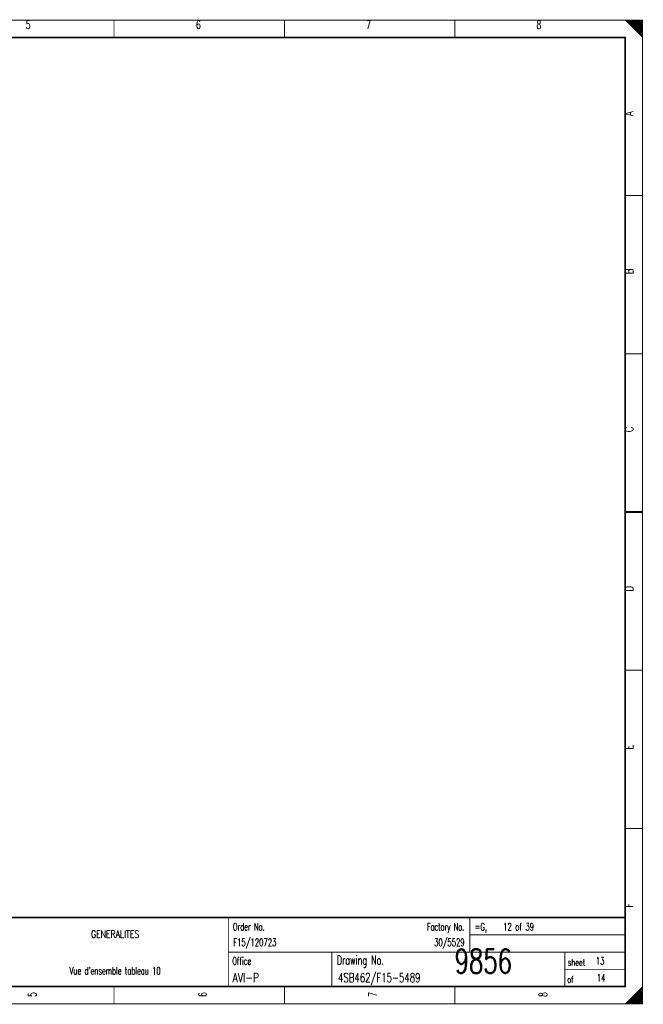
# Model space of a CAD drawing. Header units: centimetres. Extents: x 0 to 491, y -1040 to 69.
# Tile 166 of 181: x 172 to 191, y -40 to -11. Entities that reach past the tile are written whole.
import ezdxf
from ezdxf.enums import TextEntityAlignment as Align

# ---------------------------------------------------------------- set-up
doc = ezdxf.new("R2010")
doc.units = ezdxf.units.CM
doc.header["$MEASUREMENT"] = 0
doc.layers.get('0').update_dxf_attribs({"color": 9, "linetype": 'CONTINUOUS'})
doc.styles.get("Standard").update_dxf_attribs({"font": 'romans.shx', "bigfont": 'TXT.shx'})

msp = doc.modelspace()

# ---------------------------------------------------------------- linework, layer by layer
at = {"color": 0, "const_width": 0.025, "flags": 128}
for points in [[(150, -25.75), (150, -11.5), (190.5, -11.5), (190.5, -40), (150, -40), (150, -25.75)], [(190, -11.5), (190.5, -12), (190.475, -11.975), (190.475, -11.5), (190.45, -11.5), (190.45, -11.95), (190.425, -11.925), (190.425, -11.5), (190.4, -11.5), (190.4, -11.9), (190.375, -11.875), (190.375, -11.5), (190.35, -11.5), (190.35, -11.85), (190.325, -11.825)], [(190.15, -11.65), (190.15, -11.5), (190.125, -11.5), (190.125, -11.625), (190.1, -11.6), (190.1, -11.5), (190.075, -11.5), (190.075, -11.575), (190.05, -11.55), (190.05, -11.5), (190.025, -11.5), (190.025, -11.525)], [(190.325, -11.825), (190.325, -11.5), (190.3, -11.5), (190.3, -11.8), (190.275, -11.775), (190.275, -11.5), (190.25, -11.5), (190.25, -11.75), (190.225, -11.725), (190.225, -11.5), (190.2, -11.5), (190.2, -11.7), (190.175, -11.675), (190.175, -11.5), (190.15, -11.5)], [(190.475, -39.525), (190.475, -40), (190.45, -40), (190.45, -39.55), (190.425, -39.575), (190.425, -40), (190.4, -40), (190.4, -39.6), (190.375, -39.625), (190.375, -40), (190.35, -40), (190.35, -39.65), (190.325, -39.675), (190.325, -40), (190.3, -40)], [(190.125, -39.875), (190.125, -40), (190.1, -40), (190.1, -39.9), (190.075, -39.925), (190.075, -40), (190.05, -40), (190.05, -39.95), (190.025, -39.975), (190.025, -40)], [(190.3, -40), (190.3, -39.7), (190.275, -39.725), (190.275, -40), (190.25, -40), (190.25, -39.75), (190.225, -39.775), (190.225, -40), (190.2, -40), (190.2, -39.8), (190.175, -39.825), (190.175, -40), (190.15, -40), (190.15, -39.85), (190.125, -39.875)]]:
    msp.add_lwpolyline(points, dxfattribs=at)
at = {"color": 0, "flags": 128}
for points, const_width in [([(150, -11.5), (190.5, -11.5), (190.5, -40), (150, -40)], 0.025), ([(150.5, -12), (190, -12), (190, -39.5), (150.5, -39.5)], 0.05), ([(150.5, -12), (190, -12), (190, -39.5), (150.5, -39.5)], 0.025)]:
    msp.add_lwpolyline(points, close=True, dxfattribs=dict(at, const_width=const_width))
at = {"color": 0}
for points, const_width in [([(175.188, -11.5), (175.188, -12)], 0.025), ([(180.125, -11.5), (180.125, -12)], 0.025), ([(185.062, -11.5), (185.062, -12)], 0.025), ([(190.5, -16.583), (190, -16.583)], 0.025), ([(190.5, -21.167), (190, -21.167)], 0.025), ([(190, -25.75), (190.5, -25.75)], 0.05), ([(190.5, -25.75), (190, -25.75)], 0.025), ([(190.5, -30.333), (190, -30.333)], 0.025), ([(190.5, -34.917), (190, -34.917)], 0.025), ([(190, -37.5), (150.5, -37.5)], 0.05), ([(178.5, -37.5), (178.5, -39.5)], 0.025), ([(185.5, -37.5), (185.5, -38.5)], 0.025), ([(185.5, -38), (190, -38)], 0.025), ([(178.5, -38.5), (190, -38.5)], 0.025), ([(181.5, -38.5), (181.5, -39.5)], 0.025), ([(188.25, -38.5), (188.25, -39.5)], 0.025), ([(188.25, -39), (190, -39)], 0.025), ([(175.188, -40), (175.188, -39.5)], 0.025), ([(180.125, -40), (180.125, -39.5)], 0.025), ([(185.062, -40), (185.062, -39.5)], 0.025), ([(190.5, -39.5), (190, -40)], 0.025)]:
    msp.add_lwpolyline(points, dxfattribs=dict(at, const_width=const_width))

# ---------------------------------------------------------------- texts
for s, height, width, p in [('5', 0.238, 0.672, (172.699, -11.514)), ('6', 0.238, 0.672, (177.632, -11.514)), ('7', 0.238, 0.672, (182.566, -11.514)), ('8', 0.238, 0.672, (187.499, -11.514)), ('GENERALITES', 0.21431, 0.76, (175.219, -37.87)), ("Vue d'ensemble tableau 10", 0.21431, 0.62752, (175.219, -38.935))]:
    msp.add_text(s, height=height, dxfattribs=dict(at, width=width)).set_placement(p, align=Align.TOP_CENTER)
at = {"color": 0, "width": 0.76}
for s, p in [('A', (189.991, -14.283)), ('B', (189.991, -18.861)), ('C', (189.992, -23.439)), ('D', (189.992, -28.053)), ('E', (189.991, -32.632)), ('F', (189.991, -37.21))]:
    msp.add_text(s, height=0.238, rotation=90, dxfattribs=at).set_placement(p, align=Align.TOP_LEFT)
at = {"color": 0}
for s, height, width, p in [('Order No.', 0.2143, 0.656889, (178.633, -37.658)), ('=G,    12 of 39', 0.21431, 0.681067, (185.641, -37.658)), ('Office', 0.2143, 0.626667, (178.615, -38.651)), ('Drawing No.', 0.26194, 0.646545, (181.643, -38.602)), ('sheet', 0.1905, 0.6, (188.338, -38.701)), ('of', 0.1905, 0.6, (188.323, -39.198))]:
    msp.add_text(s, height=height, dxfattribs=dict(at, width=width)).set_placement(p, align=Align.TOP_LEFT)
at = {"color": 0, "width": 0.646545}
msp.add_text('Factory No.', height=0.21431, dxfattribs=at).set_placement((185.335, -37.658), align=Align.TOP_RIGHT)
at = {"color": 0}
for s, height, width, p in [('F15/120723', 0.2143, 0.6832, (178.639, -38.389)), ('9856', 0.7, 0.6928, (185.058, -39.322)), ('13', 0.2143, 0.672, (189.15, -38.921)), ('AVI-P', 0.2619, 0.7472, (178.624, -39.449)), ('4SB462/F15-5489', 0.26194, 0.6928, (181.679, -39.449)), ('14', 0.2143, 0.672, (189.177, -39.418))]:
    msp.add_text(s, height=height, dxfattribs=dict(at, width=width)).set_placement(p, align=Align.BOTTOM_LEFT)
at = {"color": 0, "width": 0.675429}
msp.add_text('30/5529', height=0.2143, dxfattribs=at).set_placement((185.346, -38.389), align=Align.BOTTOM_RIGHT)
at = {"color": 0, "width": 0.672}
for s, p in [('5', (172.699, -39.73)), ('6', (177.632, -39.73)), ('7', (182.566, -39.73)), ('8', (187.499, -39.73))]:
    msp.add_text(s, height=0.238, rotation=90, dxfattribs=at).set_placement(p, align=Align.TOP_CENTER)

doc.saveas('drawing.dxf')
